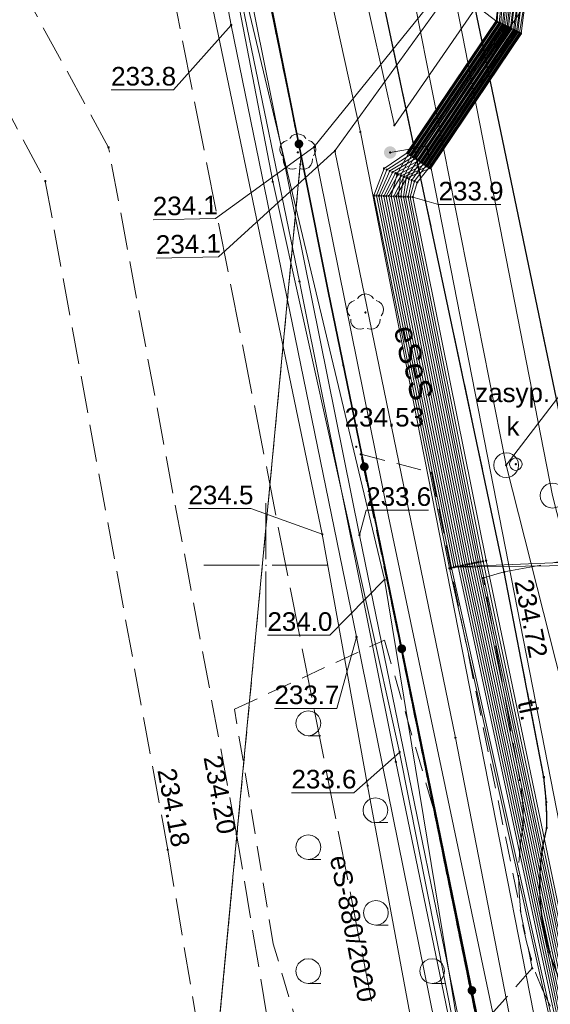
# Model space of a CAD drawing. Header units: metres. Extents: x 6603648 to 6604252, y 5739748 to 5740166.
# Tile 14 of 114: x 6603690 to 6603711, y 5739932 to 5739972. Entities that reach past the tile are written whole.
import ezdxf
from ezdxf.enums import TextEntityAlignment as Align

# ---------------------------------------------------------------- set-up
doc = ezdxf.new("R2010")
doc.units = ezdxf.units.M
doc.header["$PDSIZE"] = 0.75
for name, pattern in [('ARK_LIN', [50, 50, 0]), ('PRZER1-1', [1, 0.5, -0.5]), ('PRZER2-1', [1.5, 1, -0.5]), ('PRZER3-1', [2, 1.5, -0.5]), ('PRZER4-1', [2.5, 2, -0.5])]:
    doc.linetypes.add(name, pattern=pattern)
doc.layers.get('0').update_dxf_attribs({"linetype": 'CONTINUOUS'})
for name, color, linetype, lineweight, true_color in [('GEPPGD', 7, 'CONTINUOUS', 18, 0x008000), ('GESDZI', 7, 'CONTINUOUS', 18, 0x008000), ('GESUZY', 7, 'CONTINUOUS', 18, 0x008000), ('GSLKOG', 7, 'CONTINUOUS', 35, 0x0a0909), ('GSLKRW', 7, 'CONTINUOUS', 25, 0x0a0909), ('GSPPRB', 7, 'CONTINUOUS', 18, 0x0a0909), ('GSPRDL', 7, 'CONTINUOUS', 18, 0x008000), ('GSPWPS', 7, 'CONTINUOUS', 13, 0x0a0909), ('GSPWPS_O', 7, 'CONTINUOUS', 13, 0x0a0909), ('GSSINN', 7, 'CONTINUOUS', 18, 0x0a0909), ('GSSKOA', 7, 'CONTINUOUS', 18, 0x0a0909), ('GSSKPL', 7, 'CONTINUOUS', 18, 0x0a0909), ('GSSKPL_O', 7, 'CONTINUOUS', 18, 0x0a0909), ('GSSLZK', 7, 'CONTINUOUS', 18, 0x0a0909), ('GULENN', 1, 'CONTINUOUS', 18, 0xff0000), ('GULEOR', 1, 'CONTINUOUS', 35, 0xff0000), ('GULESN', 1, 'CONTINUOUS', 18, 0xff0000), ('GULESN_O', 1, 'CONTINUOUS', 18, 0xff0000), ('GULEWN', 1, 'CONTINUOUS', 18, 0xff0000), ('GULKDP', 7, 'CONTINUOUS', 18, 0x803300), ('GULKSP', 7, 'CONTINUOUS', 18, 0x803300), ('GULTPR', 7, 'CONTINUOUS', 18, 0xff9100), ('GUPKSD', 7, 'CONTINUOUS', 18, 0x803300), ('GUPKWZ', 7, 'CONTINUOUS', 18, 0x0a0909), ('GUPKWZ_O', 7, 'CONTINUOUS', 18, 0x0a0909), ('GZLESN', 1, 'CONTINUOUS', 18, 0xff0000), ('GZLESN_O', 1, 'CONTINUOUS', 18, 0xff0000)]:
    doc.layers.add(name, color=color, linetype=linetype, lineweight=lineweight, true_color=true_color)
for name, color, linetype, true_color in [('GUPESH', 1, 'CONTINUOUS', 0xff0000), ('GUPESH_O', 1, 'CONTINUOUS', 0xff0000), ('GUPEUI', 7, 'CONTINUOUS', 0x0a0909), ('GUPKSH', 7, 'CONTINUOUS', 0x803300), ('GUPKSH_O', 7, 'CONTINUOUS', 0x803300), ('GUPTSH', 7, 'CONTINUOUS', 0xff9100), ('GUPTSH_O', 7, 'CONTINUOUS', 0xff9100)]:
    doc.layers.add(name, color=color, linetype=linetype, true_color=true_color)
doc.layers.add('PKT_ARK', color=7, linetype='ARK_LIN', lineweight=18)
doc.styles.add('Arial', font='arial.ttf')

# ---------------------------------------------------------------- blocks, each defined once
blk = doc.blocks.new('GSPPRB0')
at = {"color": 0, "lineweight": 18}
blk.add_lwpolyline([(-0.007955, 0.0225), (0.007955, 0.0225), (0.0225, 0.007955), (0.0225, -0.007955), (0.007955, -0.0225), (-0.007955, -0.0225), (-0.0225, -0.007955), (-0.0225, 0.007955)], close=True, dxfattribs=at)
blk = doc.blocks.new('GUPEUI1')
blk.add_hatch(color=0).paths.add_polyline_path([(0, 0.25), (-0.064705, 0.241481), (-0.125, 0.216506), (-0.176777, 0.176777), (-0.216506, 0.125), (-0.241481, 0.064705), (-0.25, 0), (-0.241481, -0.064705), (-0.216506, -0.125), (-0.176777, -0.176777), (-0.125, -0.216506), (-0.064705, -0.241481), (0, -0.25), (0.064705, -0.241481), (0.125, -0.216506), (0.176777, -0.176777), (0.216506, -0.125), (0.241481, -0.064705), (0.25, 0), (0.241481, 0.064705), (0.216506, 0.125), (0.176777, 0.176777), (0.125, 0.216506), (0.064705, 0.241481)])
blk = doc.blocks.new('GUPESH1')
blk.add_hatch(color=0).paths.add_polyline_path([(0, 0.045), (-0.011647, 0.043467), (-0.0225, 0.038971), (-0.03182, 0.03182), (-0.038971, 0.0225), (-0.043467, 0.011647), (-0.045, 0), (-0.043467, -0.011647), (-0.038971, -0.0225), (-0.03182, -0.03182), (-0.0225, -0.038971), (-0.011647, -0.043467), (0, -0.045), (0.011647, -0.043467), (0.0225, -0.038971), (0.03182, -0.03182), (0.038971, -0.0225), (0.043467, -0.011647), (0.045, 0), (0.043467, 0.011647), (0.038971, 0.0225), (0.03182, 0.03182), (0.0225, 0.038971), (0.011647, 0.043467)])
blk = doc.blocks.new('GUPTSH1')
blk.add_hatch(color=0).paths.add_polyline_path([(0, 0.045), (-0.011647, 0.043467), (-0.0225, 0.038971), (-0.03182, 0.03182), (-0.038971, 0.0225), (-0.043467, 0.011647), (-0.045, 0), (-0.043467, -0.011647), (-0.038971, -0.0225), (-0.03182, -0.03182), (-0.0225, -0.038971), (-0.011647, -0.043467), (0, -0.045), (0.011647, -0.043467), (0.0225, -0.038971), (0.03182, -0.03182), (0.038971, -0.0225), (0.043467, -0.011647), (0.045, 0), (0.043467, 0.011647), (0.038971, 0.0225), (0.03182, 0.03182), (0.0225, 0.038971), (0.011647, 0.043467)])
blk = doc.blocks.new('GSPWPS1')
blk.add_hatch(color=0).paths.add_polyline_path([(0, 0.045), (-0.011647, 0.043467), (-0.0225, 0.038971), (-0.03182, 0.03182), (-0.038971, 0.0225), (-0.043467, 0.011647), (-0.045, 0), (-0.043467, -0.011647), (-0.038971, -0.0225), (-0.03182, -0.03182), (-0.0225, -0.038971), (-0.011647, -0.043467), (0, -0.045), (0.011647, -0.043467), (0.0225, -0.038971), (0.03182, -0.03182), (0.038971, -0.0225), (0.043467, -0.011647), (0.045, 0), (0.043467, 0.011647), (0.038971, 0.0225), (0.03182, 0.03182), (0.0225, 0.038971), (0.011647, 0.043467)])
blk = doc.blocks.new('GUPKSD1_1')
at = {"color": 0}
blk.add_lwpolyline([(0.5, 0), (0.482963, -0.12941), (0.433013, -0.25), (0.353553, -0.353553), (0.25, -0.433013), (0.12941, -0.482963), (0, -0.5), (-0.12941, -0.482963), (-0.25, -0.433013), (-0.353553, -0.353553), (-0.433013, -0.25), (-0.482963, -0.12941), (-0.5, 0), (-0.482963, 0.12941), (-0.433013, 0.25), (-0.353553, 0.353553), (-0.25, 0.433013), (-0.12941, 0.482963), (0, 0.5), (0.12941, 0.482963), (0.25, 0.433013), (0.353553, 0.353553), (0.433013, 0.25), (0.482963, 0.12941)], close=True, dxfattribs=at)
blk = doc.blocks.new('GUPKWZ1_1')
at = {"color": 0}
blk.add_lwpolyline([(0.25, 0), (0.241481, -0.064705), (0.216506, -0.125), (0.176777, -0.176777), (0.125, -0.216506), (0.064705, -0.241481), (0, -0.25), (-0.064705, -0.241481), (-0.125, -0.216506), (-0.176777, -0.176777), (-0.216506, -0.125), (-0.241481, -0.064705), (-0.25, 0), (-0.241481, 0.064705), (-0.216506, 0.125), (-0.176777, 0.176777), (-0.125, 0.216506), (-0.064705, 0.241481), (0, 0.25), (0.064705, 0.241481), (0.125, 0.216506), (0.176777, 0.176777), (0.216506, 0.125), (0.241481, 0.064705)], close=True, dxfattribs=at)
blk = doc.blocks.new('GSPRDL1')
blk.add_hatch(color=0).paths.add_polyline_path([(-0.045, 0), (-0.042798, -0.013906), (-0.036406, -0.02645), (-0.02645, -0.036406), (-0.013906, -0.042798), (0, -0.045), (0.013906, -0.042798), (0.02645, -0.036406), (0.036406, -0.02645), (0.042798, -0.013906), (0.045, 0), (0.042798, 0.013906), (0.036406, 0.02645), (0.02645, 0.036406), (0.013906, 0.042798), (0, 0.045), (-0.013906, 0.042798), (-0.02645, 0.036406), (-0.036406, 0.02645), (-0.042798, 0.013906)])
at = {"color": 0}
for points in [[(-0.646351, 0.068773), (-0.677512, 0.194901), (-0.663766, 0.324092), (-0.606763, 0.440839), (-0.513345, 0.531129), (-0.394725, 0.584125), (-0.265141, 0.593465)], [(-0.134326, 0.635969), (-0.024001, 0.70458), (0.103115, 0.731429), (0.231763, 0.713292), (0.346501, 0.652348), (0.433559, 0.55591), (0.482485, 0.435555)], [(0.563333, 0.324277), (0.662679, 0.240553), (0.727494, 0.127956), (0.75, 0), (0.727494, -0.127956), (0.662679, -0.240553), (0.563333, -0.324277)], [(-0.265141, -0.593465), (-0.394725, -0.584125), (-0.513345, -0.531129), (-0.606763, -0.440839), (-0.663766, -0.324092), (-0.677512, -0.194901), (-0.646351, -0.068773)], [(0.482485, -0.435555), (0.433559, -0.55591), (0.346501, -0.652348), (0.231763, -0.713292), (0.103115, -0.731429), (-0.024001, -0.70458), (-0.134326, -0.635969)]]:
    blk.add_lwpolyline(points, dxfattribs=at)
blk = doc.blocks.new('GEPPGD1_2')
blk.add_hatch(color=0).paths.add_polyline_path([(-0.045, 0), (-0.042798, -0.013906), (-0.036406, -0.02645), (-0.02645, -0.036406), (-0.013906, -0.042798), (0, -0.045), (0.013906, -0.042798), (0.02645, -0.036406), (0.036406, -0.02645), (0.042798, -0.013906), (0.045, 0), (0.042798, 0.013906), (0.036406, 0.02645), (0.02645, 0.036406), (0.013906, 0.042798), (0, 0.045), (-0.013906, 0.042798), (-0.02645, 0.036406), (-0.036406, 0.02645), (-0.042798, 0.013906)])
blk = doc.blocks.new('GUPKSH1')
blk.add_hatch(color=0).paths.add_polyline_path([(0, 0.045), (-0.011647, 0.043467), (-0.0225, 0.038971), (-0.03182, 0.03182), (-0.038971, 0.0225), (-0.043467, 0.011647), (-0.045, 0), (-0.043467, -0.011647), (-0.038971, -0.0225), (-0.03182, -0.03182), (-0.0225, -0.038971), (-0.011647, -0.043467), (0, -0.045), (0.011647, -0.043467), (0.0225, -0.038971), (0.03182, -0.03182), (0.038971, -0.0225), (0.043467, -0.011647), (0.045, 0), (0.043467, 0.011647), (0.038971, 0.0225), (0.03182, 0.03182), (0.0225, 0.038971), (0.011647, 0.043467)])
blk = doc.blocks.new('GSLKOG2')
blk.add_hatch(color=0).paths.add_polyline_path([(0, 0.175), (-0.045293, 0.169037), (-0.0875, 0.151554), (-0.123744, 0.123744), (-0.151554, 0.0875), (-0.169037, 0.045293), (-0.175, 0), (-0.169037, -0.045293), (-0.151554, -0.0875), (-0.123744, -0.123744), (-0.0875, -0.151554), (-0.045293, -0.169037), (0, -0.175), (0.045293, -0.169037), (0.0875, -0.151554), (0.123744, -0.123744), (0.151554, -0.0875), (0.169037, -0.045293), (0.175, 0), (0.169037, 0.045293), (0.151554, 0.0875), (0.123744, 0.123744), (0.0875, 0.151554), (0.045293, 0.169037)])
blk = doc.blocks.new('GSSLZK1')
at = {"color": 0}
blk.add_lwpolyline([(0.5, 0), (0.475528, -0.154508), (0.404508, -0.293893), (0.293893, -0.404508), (0.154508, -0.475528), (0, -0.5), (-0.154508, -0.475528), (-0.293893, -0.404508), (-0.404508, -0.293893), (-0.475528, -0.154508), (-0.5, 0), (-0.475528, 0.154508), (-0.404508, 0.293893), (-0.293893, 0.404508), (-0.154508, 0.475528), (0, 0.5), (0.154508, 0.475528), (0.293893, 0.404508), (0.404508, 0.293893), (0.475528, 0.154508)], close=True, dxfattribs=at)
blk.add_lwpolyline([(-0.5, 0), (-0.5, -0.5)], dxfattribs=at)
blk = doc.blocks.new('ASS_SYM', base_point=(826.5, 303.25))
at = {"layer": 'PKT_ARK'}
for p, q in [((826.5, 303.5), (826.5, 305.75)), ((826.25, 303.25), (824, 303.25)), ((826.75, 303.25), (829, 303.25)), ((826.5, 303), (826.5, 300.75))]:
    blk.add_line(p, q, dxfattribs=at)
blk.add_point((826.5, 303.25), dxfattribs=at)
blk.add_point((826.5, 303.25), dxfattribs=at)

msp = doc.modelspace()

# ---------------------------------------------------------------- linework, layer by layer
at = {"layer": 'GESDZI', "color": 96, "linetype": 'Continuous', "lineweight": 18, "true_color": 0x008000}
for p, q in [((6603701.42, 5739966.51), (6603692.92, 5740008.31)), ((6603703.13, 5739958.06), (6603701.42, 5739966.51)), ((6603719.27, 5739878.71), (6603703.13, 5739958.06))]:
    msp.add_line(p, q, dxfattribs=at)
for points in [[(6603704.324, 5740160.549), (6603701.36, 5740122.17), (6603692.92, 5740008.31), (6603701.42, 5739966.51), (6603701.39, 5739966.18), (6603691.714, 5739863.768)], [(6603691.714, 5739863.768), (6603701.39, 5739966.18), (6603701.42, 5739966.51), (6603703.13, 5739958.06), (6603719.27, 5739878.71), (6603720.73, 5739871.73), (6603724.48, 5739853.38), (6603725.69, 5739853.31), (6603731.69, 5739825.4), (6603774.38, 5739822.29), (6603774.166, 5739819.991)]]:
    msp.add_lwpolyline(points, dxfattribs=at)
at = {"layer": 'GESUZY', "color": 96, "linetype": 'PRZER1-1', "lineweight": 18, "true_color": 0x008000}
for points in [[(6603704.324, 5740160.549), (6603703.109, 5740144.81), (6603701.36, 5740122.17), (6603692.92, 5740008.31), (6603701.42, 5739966.51), (6603701.39, 5739966.18), (6603691.714, 5739863.768)], [(6604062.77, 5739830.84), (6604014.55, 5739834.06), (6603991.05, 5739835.63), (6603918.87, 5739840.43), (6603844.12, 5739845.41), (6603776.95, 5739849.89), (6603725.69, 5739853.31), (6603724.48, 5739853.38), (6603720.73, 5739871.73), (6603719.27, 5739878.71), (6603703.13, 5739958.06), (6603701.42, 5739966.51), (6603692.92, 5740008.31)], [(6603691.714, 5739863.768), (6603701.39, 5739966.18), (6603701.42, 5739966.51), (6603703.13, 5739958.06), (6603719.27, 5739878.71), (6603720.73, 5739871.73), (6603724.48, 5739853.38), (6603725.69, 5739853.31), (6603776.95, 5739849.89), (6603844.12, 5739845.41), (6603918.87, 5739840.43), (6603991.05, 5739835.63), (6604014.55, 5739834.06), (6604062.77, 5739830.84)]]:
    msp.add_lwpolyline(points, dxfattribs=at)
at = {"layer": 'GSLKOG', "color": 18, "linetype": 'Continuous', "lineweight": 35, "true_color": 0x0a0909}
msp.add_lwpolyline([(6603719.265, 5739878.713), (6603713.74, 5739905.82), (6603710.886, 5739920.094), (6603709.692, 5739926.138), (6603706.943, 5739939.546), (6603702.52, 5739961.061), (6603698.684, 5739980.298), (6603695.151, 5739996.89), (6603692.923, 5740008.238), (6603693.465, 5740018.621), (6603694.366, 5740032.062), (6603695.773, 5740054.164), (6603697.507, 5740073.423), (6603699.096, 5740093.969), (6603701.35, 5740122.08)], dxfattribs=at)
at = {"layer": 'GSLKRW', "color": 18, "linetype": 'Continuous', "lineweight": 25, "true_color": 0x0a0909}
msp.add_lwpolyline([(6603719.623, 5739907.764), (6603719.37, 5739910.02), (6603718.01, 5739918.93), (6603716.84, 5739924.9, 0.18154), (6603714.02, 5739930.19, -0.269275), (6603711.34, 5739939.4, 0.039751), (6603711.22, 5739941.45), (6603709.62, 5739949.73), (6603696.41, 5740012.1), (6603705.1, 5740118.58), (6603708.8, 5740118.29), (6603704.84, 5740070.9), (6603702.4, 5740041.46), (6603700.14, 5740012.41), (6603713.04, 5739950.38, 0.051914), (6603714.01, 5739946.48, 0.188776), (6603715.42, 5739945.03, 0.298634), (6603717.12, 5739945.95), (6603717.71, 5739946.86), (6603718.42, 5739947.99), (6603718.75, 5739939.7)], format="xyb", dxfattribs=at)
at = {"layer": 'GSSINN', "color": 18, "linetype": 'PRZER2-1', "lineweight": 18, "true_color": 0x0a0909}
msp.add_lwpolyline([(6603703.83, 5739954.48), (6603706.68, 5739953.74), (6603710.75, 5739933.74), (6603708.62, 5739931.34)], close=True, dxfattribs=at)
at = {"layer": 'GSSKOA', "color": 18, "linetype": 'PRZER3-1', "lineweight": 18, "true_color": 0x0a0909}
msp.add_lwpolyline([(6603700.14, 5740012.41), (6603702.4, 5740041.46), (6603704.84, 5740070.9), (6603708.8, 5740118.29), (6603705.1, 5740118.58), (6603696.41, 5740012.1), (6603709.62, 5739949.73), (6603713.04, 5739950.38)], close=True, dxfattribs=at)
msp.add_lwpolyline([(6603679.81, 5739986.55), (6603691.1, 5739965.5), (6603696.04, 5739938.52), (6603701.57, 5739905.93), (6603697.45, 5739886.09), (6603697.32, 5739874.46), (6603700.52, 5739875.11), (6603700.15, 5739886.01), (6603704.33, 5739906.18), (6603698.82, 5739939.15), (6603693.65, 5739966.86), (6603682.44, 5739987.43)], dxfattribs=at)
for points in [[(6603709.62, 5739949.73), (6603713.04, 5739950.38, 0.051914), (6603714.01, 5739946.48, 0.188776), (6603715.42, 5739945.03, 0.298634), (6603717.12, 5739945.95), (6603717.71, 5739946.86), (6603718.42, 5739947.99), (6603718.75, 5739939.7, 0.173766), (6603718.23, 5739937.86), (6603719.79, 5739928.93, 0.048284), (6603722.84, 5739921.11), (6603722.94, 5739920.67), (6603724.77, 5739911.4), (6603725.34, 5739910.66)], [(6603719.37, 5739910.02), (6603718.01, 5739918.93), (6603716.84, 5739924.9, 0.18154), (6603714.02, 5739930.19, -0.269275), (6603711.34, 5739939.4, 0.039751), (6603711.22, 5739941.45), (6603709.62, 5739949.73)]]:
    msp.add_lwpolyline(points, format="xyb", dxfattribs=at)
at = {"layer": 'GSSKPL', "color": 18, "linetype": 'PRZER3-1', "lineweight": 18, "true_color": 0x0a0909}
msp.add_lwpolyline([(6603709.62, 5739949.73), (6603711.22, 5739941.45, -0.039751), (6603711.34, 5739939.4, 0.269275), (6603714.02, 5739930.19, -0.18154), (6603716.84, 5739924.9), (6603718.01, 5739918.93), (6603719.37, 5739910.02), (6603718.48, 5739909.98), (6603717.21, 5739918.55), (6603715.95, 5739924.65, 0.199135), (6603713.38, 5739929.56, -0.239822), (6603710.38, 5739939.49, 0.059545), (6603710.25, 5739941.34), (6603708.78, 5739949.49)], format="xyb", close=True, dxfattribs=at)
at = {"layer": 'GSSLZK', "color": 18, "linetype": 'PRZER2-1', "lineweight": 18, "true_color": 0x0a0909}
msp.add_lwpolyline([(6603709.692, 5739926.138), (6603703.066, 5739925.395), (6603700.298, 5739934.721), (6603698.738, 5739944.192), (6603704.783, 5739946.984), (6603706.943, 5739939.546)], close=True, dxfattribs=at)
at = {"layer": 'GULENN', "color": 1, "linetype": 'Continuous', "lineweight": 18, "true_color": 0xff0000}
for points in [[(6603703.817, 5739967.481), (6603700.122, 5739984.294), (6603700.091, 5739990.999), (6603706.682, 5740002.391), (6603721.376, 5740024.559), (6603727.831, 5740033.292), (6603744.206, 5740022.511)], [(6603742.165, 5740022.262), (6603728.515, 5740031.984), (6603722.825, 5740023.578), (6603707.965, 5740001.52), (6603701.726, 5739990.439), (6603701.427, 5739984.551), (6603705.19, 5739967.752)], [(6603721.951, 5739992.033), (6603705.19, 5739967.752)], [(6603705.017, 5739966.656), (6603706.498, 5739966.908), (6603723.357, 5739991.079)], [(6603716.73, 5739984.701), (6603712.125, 5739978.887), (6603709.96, 5739976.67), (6603702.79, 5739966.72), (6603707.653, 5739943.041), (6603710.56, 5739928.09), (6603713.094, 5739916.615), (6603717.941, 5739892.908), (6603721.784, 5739879.813)], [(6603703.817, 5739967.481), (6603712.032, 5739925.727), (6603719.751, 5739886.496), (6603728.881, 5739869.101), (6603730.49, 5739869.418), (6603731.118, 5739869.541), (6603721.888, 5739888.22), (6603714.538, 5739925.8), (6603706.498, 5739966.908)]]:
    msp.add_lwpolyline(points, dxfattribs=at)
at = {"layer": 'GULEOR', "color": 1, "linetype": 'Continuous', "lineweight": 35, "true_color": 0xff0000}
for points in [[(6603709.29, 5739971.96), (6603705.71, 5739966.64)], [(6603709.34, 5739971.93), (6603705.76, 5739966.61)], [(6603709.42, 5739971.89), (6603705.83, 5739966.56)], [(6603709.48, 5739971.87), (6603705.88, 5739966.53)], [(6603709.55, 5739971.83), (6603705.94, 5739966.48)], [(6603709.61, 5739971.8), (6603705.99, 5739966.45)], [(6603709.67, 5739971.77), (6603706.06, 5739966.41)], [(6603709.74, 5739971.74), (6603706.13, 5739966.36)], [(6603709.8, 5739971.71), (6603706.18, 5739966.33)], [(6603709.87, 5739971.67), (6603706.24, 5739966.28)], [(6603709.92, 5739971.65), (6603706.29, 5739966.25)], [(6603710, 5739971.61), (6603706.36, 5739966.21)], [(6603710.05, 5739971.58), (6603706.41, 5739966.17)], [(6603710.12, 5739971.55), (6603706.47, 5739966.13)], [(6603710.17, 5739971.52), (6603706.52, 5739966.09)], [(6603710.24, 5739971.49), (6603706.59, 5739966.05)], [(6603710.3, 5739971.46), (6603706.64, 5739966.02)]]:
    msp.add_lwpolyline(points, dxfattribs=at)
at = {"layer": 'GULESN', "color": 1, "linetype": 'Continuous', "lineweight": 18, "true_color": 0xff0000}
for points in [[(6603717.379, 5739884.591), (6603713.813, 5739902.234), (6603709.2, 5739924.766), (6603703.779, 5739951.216), (6603698.635, 5739976.702), (6603693.794, 5740000.208), (6603692.136, 5740008.341), (6603692.544, 5740022.334), (6603693.234, 5740031.742), (6603693.839, 5740040.002), (6603694.116, 5740042.536), (6603694.195, 5740045.472), (6603694.487, 5740056.643), (6603696.338, 5740081.74), (6603699.047, 5740112.527), (6603699.215, 5740123.042), (6603699.938, 5740134.181), (6603701.7, 5740153.306), (6603702.115, 5740159.049)], [(6603706.21, 5740068.81), (6603705.21, 5740067.39), (6603703.4, 5740043.06), (6603703.21, 5740041.36), (6603703.49, 5740033.2), (6603703.52, 5740029.44), (6603703.64, 5740027.52), (6603702.35, 5740014.43), (6603702.48, 5740011.34), (6603702.93, 5740008.27), (6603704.58, 5740000.52), (6603709.47, 5739977.88), (6603710.25, 5739973.41), (6603710, 5739971.61), (6603706.36, 5739966.21), (6603705.89, 5739965.54), (6603705.74, 5739964.87)], [(6603706.48, 5740068.63), (6603705.46, 5740067.16), (6603703.68, 5740042.96), (6603703.55, 5740041.31), (6603703.67, 5740033.16), (6603703.66, 5740029.44), (6603703.77, 5740027.52), (6603702.46, 5740014.39), (6603702.57, 5740011.32), (6603703.02, 5740008.25), (6603704.69, 5740000.54), (6603709.56, 5739977.91), (6603710.42, 5739973.5), (6603710.12, 5739971.55), (6603706.47, 5739966.13), (6603706, 5739965.5), (6603705.83, 5739964.86)], [(6603706.74, 5740068.46), (6603705.72, 5740066.94), (6603703.97, 5740042.86), (6603703.88, 5740041.25), (6603703.84, 5740033.12), (6603703.8, 5740029.44), (6603703.9, 5740027.51), (6603702.55, 5740014.36), (6603702.65, 5740011.31), (6603703.1, 5740008.24), (6603704.77, 5740000.55), (6603709.65, 5739977.93), (6603710.58, 5739973.58), (6603710.24, 5739971.49), (6603706.59, 5739966.05), (6603706.11, 5739965.45), (6603705.93, 5739964.86)], [(6603729.627, 5739822.959), (6603726.18, 5739843.7), (6603723.42, 5739853.93), (6603719.81, 5739870.44), (6603718.15, 5739879.17), (6603713.29, 5739902.54), (6603709.8, 5739920.3), (6603705.4, 5739942.46), (6603700.28, 5739965.48), (6603695.5, 5739990.24)], [(6603728.65, 5739823.024), (6603728.51, 5739824.09), (6603726.5, 5739833.9), (6603726.11, 5739835.69), (6603725.11, 5739840.27), (6603721.74, 5739856.5), (6603719.23, 5739868.71), (6603717.1, 5739879.53), (6603716.55, 5739883.35), (6603712.06, 5739905.56), (6603707.87, 5739926.33), (6603703.66, 5739947.11), (6603698.6, 5739971.8), (6603695.46, 5739988.24)], [(6603709.97, 5739973.28), (6603709.8, 5739971.71), (6603706.18, 5739966.33), (6603705.23, 5739965.82), (6603704.76, 5739964.9), (6603707.76, 5739949.95), (6603712.85, 5739926.27), (6603720.37, 5739892.29), (6603720.46, 5739889.68), (6603721.33, 5739885.41), (6603727.71, 5739871.19), (6603728.21, 5739867.54), (6603728.89, 5739861.95), (6603728.85, 5739852.87), (6603728.68, 5739849.11), (6603728.94, 5739847.97), (6603729.36, 5739847.15), (6603731.19, 5739846.6), (6603735.45, 5739845.51), (6603741.34, 5739844.63), (6603759.87, 5739842.28)], [(6603710.12, 5739973.35), (6603709.92, 5739971.65), (6603706.29, 5739966.25), (6603705.34, 5739965.77), (6603704.86, 5739964.9), (6603707.86, 5739949.97), (6603712.94, 5739926.29), (6603720.45, 5739892.3), (6603720.59, 5739889.68), (6603721.49, 5739885.45), (6603727.86, 5739871.26), (6603728.36, 5739867.56), (6603728.97, 5739861.95), (6603728.93, 5739852.86), (6603728.8, 5739849.1), (6603729.09, 5739848), (6603729.46, 5739847.26), (6603731.22, 5739846.7), (6603735.47, 5739845.61), (6603741.35, 5739844.73), (6603759.87, 5739842.36)], [(6603710.26, 5739973.42), (6603710.05, 5739971.58), (6603706.41, 5739966.17), (6603705.46, 5739965.72), (6603704.96, 5739964.9), (6603707.95, 5739949.99), (6603713.02, 5739926.3), (6603720.53, 5739892.31), (6603720.72, 5739889.67), (6603721.64, 5739885.48), (6603728, 5739871.32), (6603728.51, 5739867.57), (6603729.06, 5739861.94), (6603729.01, 5739852.84), (6603728.92, 5739849.09), (6603729.23, 5739848.03), (6603729.56, 5739847.36), (6603731.26, 5739846.81), (6603735.49, 5739845.71), (6603741.36, 5739844.83), (6603759.88, 5739842.44)], [(6603710.4, 5739973.49), (6603710.17, 5739971.52), (6603706.52, 5739966.09), (6603705.57, 5739965.67), (6603705.16, 5739964.89), (6603708.13, 5739950.03), (6603713.19, 5739926.33), (6603714.4, 5739924.73), (6603715.13, 5739922.29), (6603715.88, 5739921.58), (6603723.47, 5739923.01), (6603723.78, 5739923.1), (6603725.04, 5739922.94), (6603726.15, 5739922.02), (6603731.9, 5739914.37), (6603733.36, 5739911.36), (6603735.72, 5739909.48), (6603740.98, 5739906.9), (6603742.51, 5739905.75), (6603764.42, 5739891.1)], [(6603710.58, 5739973.58), (6603710.3, 5739971.46), (6603706.64, 5739966.02), (6603705.69, 5739965.63), (6603705.26, 5739964.89), (6603708.22, 5739950.05), (6603713.28, 5739926.35), (6603714.45, 5739924.74), (6603715.13, 5739922.34), (6603715.81, 5739921.87), (6603723.47, 5739923.23), (6603723.75, 5739923.26), (6603725.05, 5739923.03), (6603726.34, 5739922.15), (6603731.92, 5739914.47), (6603733.49, 5739911.43), (6603735.72, 5739909.64), (6603741.03, 5739907.04), (6603742.59, 5739905.88), (6603764.53, 5739891.4)], [(6603709.91, 5739973.24), (6603709.74, 5739971.74), (6603706.13, 5739966.36), (6603705.67, 5739965.63), (6603705.55, 5739964.87)], [(6603710.08, 5739973.33), (6603709.87, 5739971.67), (6603706.24, 5739966.28), (6603705.78, 5739965.59), (6603705.64, 5739964.87)], [(6603709.4, 5739972.99), (6603709.29, 5739971.96), (6603705.71, 5739966.64), (6603704.77, 5739966.01), (6603704.36, 5739964.92), (6603707.41, 5739949.88), (6603712.67, 5739926.24), (6603720.21, 5739892.26), (6603720.2, 5739889.69), (6603721.02, 5739885.33), (6603727.42, 5739871.06), (6603727.91, 5739867.5), (6603728.72, 5739861.95), (6603728.69, 5739852.9), (6603728.44, 5739849.13), (6603728.64, 5739847.92), (6603729.15, 5739846.93), (6603731.13, 5739846.4), (6603735.42, 5739845.32), (6603741.31, 5739844.43), (6603759.85, 5739842.12)], [(6603709.54, 5739973.06), (6603709.42, 5739971.89), (6603705.83, 5739966.56), (6603704.88, 5739965.96), (6603704.46, 5739964.92), (6603707.5, 5739949.9), (6603712.76, 5739926.26), (6603720.29, 5739892.27), (6603720.33, 5739889.69), (6603721.18, 5739885.37), (6603727.57, 5739871.13), (6603728.06, 5739867.52), (6603728.8, 5739861.95), (6603728.77, 5739852.88), (6603728.56, 5739849.12), (6603728.79, 5739847.95), (6603729.25, 5739847.04), (6603731.16, 5739846.49), (6603735.43, 5739845.41), (6603741.33, 5739844.53), (6603759.86, 5739842.2)], [(6603709.69, 5739973.13), (6603709.55, 5739971.83), (6603705.94, 5739966.48), (6603705, 5739965.91), (6603704.56, 5739964.91), (6603707.59, 5739949.92), (6603719.17, 5739950.09), (6603727.81, 5739950.5), (6603729.45, 5739949.44), (6603729.41, 5739949.413)], [(6603709.83, 5739973.2), (6603709.67, 5739971.77), (6603706.06, 5739966.41), (6603705.11, 5739965.86), (6603704.66, 5739964.91), (6603707.67, 5739949.94), (6603719.42, 5739950.42), (6603728.06, 5739950.93), (6603729.45, 5739949.44), (6603729.41, 5739949.413)], [(6603709.4, 5739972.99), (6603709.34, 5739971.93), (6603705.76, 5739966.61), (6603705.3, 5739965.79), (6603705.06, 5739964.89)], [(6603709.57, 5739973.07), (6603709.48, 5739971.87), (6603705.88, 5739966.53), (6603705.44, 5739965.73), (6603705.36, 5739964.88)], [(6603709.74, 5739973.16), (6603709.61, 5739971.8), (6603705.99, 5739966.45), (6603705.56, 5739965.68), (6603705.45, 5739964.88)], [(6603705.06, 5739964.89), (6603708.05, 5739950.01), (6603713.11, 5739926.32), (6603720.6, 5739892.32), (6603720.85, 5739889.67), (6603721.8, 5739885.52), (6603728.15, 5739871.39), (6603728.66, 5739867.59), (6603729.14, 5739861.94), (6603729.09, 5739852.83), (6603729.04, 5739849.08), (6603729.38, 5739848.06), (6603729.67, 5739847.47), (6603731.29, 5739846.91), (6603735.51, 5739845.81), (6603741.38, 5739844.93), (6603759.89, 5739842.52)], [(6603705.36, 5739964.88), (6603708.32, 5739950.07), (6603713.37, 5739926.36), (6603720.68, 5739892.34), (6603720.98, 5739889.66), (6603721.95, 5739885.56), (6603728.3, 5739871.45), (6603728.81, 5739867.61), (6603729.23, 5739861.94), (6603729.17, 5739852.82), (6603729.16, 5739849.07), (6603729.53, 5739848.08), (6603729.77, 5739847.58), (6603731.32, 5739847.01), (6603735.53, 5739845.91), (6603741.39, 5739845.02), (6603759.9, 5739842.6)], [(6603705.45, 5739964.88), (6603708.41, 5739950.09), (6603713.46, 5739926.38), (6603720.76, 5739892.35), (6603721.11, 5739889.66), (6603722.11, 5739885.6), (6603728.44, 5739871.52), (6603728.95, 5739867.63), (6603729.31, 5739861.94), (6603729.18, 5739852.82), (6603729.28, 5739849.06), (6603729.68, 5739848.11), (6603729.88, 5739847.69), (6603731.35, 5739847.1), (6603735.55, 5739846.01), (6603741.4, 5739845.12), (6603759.9, 5739842.68)], [(6603705.55, 5739964.87), (6603708.5, 5739950.11), (6603713.54, 5739926.39), (6603720.84, 5739892.36), (6603721.24, 5739889.65), (6603722.27, 5739885.64), (6603728.6, 5739871.59), (6603729.1, 5739867.65), (6603729.39, 5739861.94), (6603729.26, 5739852.8), (6603729.4, 5739849.05), (6603729.82, 5739848.14), (6603729.98, 5739847.8), (6603731.38, 5739847.2), (6603735.57, 5739846.12), (6603741.41, 5739845.22), (6603759.91, 5739842.76)], [(6603705.64, 5739964.87), (6603708.58, 5739950.13), (6603713.63, 5739926.41), (6603720.92, 5739892.37), (6603721.37, 5739889.65), (6603722.44, 5739885.68), (6603728.75, 5739871.66), (6603729.25, 5739867.67), (6603729.48, 5739861.93), (6603729.34, 5739852.79), (6603729.51, 5739849.04), (6603729.97, 5739848.17), (6603730.09, 5739847.91), (6603731.41, 5739847.29), (6603735.59, 5739846.23), (6603741.43, 5739845.32), (6603759.92, 5739842.84)], [(6603705.74, 5739964.87), (6603708.67, 5739950.14), (6603713.7, 5739926.42), (6603721, 5739892.39), (6603721.5, 5739889.64), (6603722.6, 5739885.72), (6603728.91, 5739871.73), (6603729.4, 5739867.68), (6603729.56, 5739861.93), (6603729.42, 5739852.78), (6603729.62, 5739849.03), (6603730.12, 5739848.2), (6603730.2, 5739848.03), (6603731.44, 5739847.39), (6603735.61, 5739846.35), (6603741.44, 5739845.42), (6603759.93, 5739842.92)], [(6603705.83, 5739964.86), (6603708.77, 5739950.16), (6603713.78, 5739926.44), (6603721.1, 5739892.4), (6603721.63, 5739889.64), (6603722.76, 5739885.76), (6603729.05, 5739871.79), (6603729.55, 5739867.7), (6603729.65, 5739861.93), (6603729.5, 5739852.76), (6603729.73, 5739849.02), (6603730.27, 5739848.22), (6603730.31, 5739848.14), (6603731.47, 5739847.48), (6603735.63, 5739846.46), (6603741.45, 5739845.51), (6603759.93, 5739843)], [(6603705.93, 5739964.86), (6603708.89, 5739950.19), (6603713.86, 5739926.45), (6603721.2, 5739892.42), (6603721.77, 5739889.63), (6603722.92, 5739885.8), (6603729.21, 5739871.86), (6603729.67, 5739867.72), (6603729.74, 5739861.93), (6603729.58, 5739852.75), (6603729.85, 5739849.01), (6603730.42, 5739848.25), (6603731.51, 5739847.58), (6603735.65, 5739846.55), (6603741.46, 5739845.6), (6603759.94, 5739843.08), (6603778.41, 5739842.44), (6603792.65, 5739841.57), (6603796.97, 5739841.31), (6603799.03, 5739841.2), (6603828.3, 5739838.36), (6603832.88, 5739837.85), (6603859.08, 5739836.24), (6603882.48, 5739834.59)]]:
    msp.add_lwpolyline(points, dxfattribs=at)
at = {"layer": 'GULEWN', "color": 1, "linetype": 'Continuous', "lineweight": 18, "true_color": 0xff0000}
for points in [[(6604053.491, 5739830.206), (6604029.54, 5739831.784), (6604023.545, 5739832.079), (6604003.586, 5739833.394), (6603931.654, 5739838.435), (6603858.642, 5739843.848), (6603791.067, 5739848.102), (6603726.181, 5739852.128), (6603723.418, 5739852.125), (6603723.211, 5739852.899), (6603721.578, 5739860.987), (6603719.529, 5739871.388), (6603718.105, 5739878.446), (6603715.641, 5739890.395), (6603709.655, 5739919.794), (6603704.796, 5739949.42), (6603697.83, 5739978.621), (6603695.5, 5739990.24), (6603694.86, 5739993.48), (6603695.43, 5739994.26), (6603696.66, 5739994.54), (6603696.88, 5739994.59)], [(6603695.5, 5739990.24), (6603698.18, 5739976.856), (6603701.36, 5739961.449), (6603705.249, 5739942.066), (6603713.427, 5739902.537), (6603717.379, 5739884.591)]]:
    msp.add_lwpolyline(points, dxfattribs=at)
at = {"layer": 'GULKDP', "color": 36, "linetype": 'Continuous', "lineweight": 18, "true_color": 0x803300}
msp.add_lwpolyline([(6603777.757, 5739819.752), (6603779.27, 5739834.54), (6603781.34, 5739854.48), (6603739.85, 5739865.22), (6603725.67, 5739897.5), (6603719.16, 5739923.08), (6603711.57, 5739952.81), (6603705.46, 5739984.06), (6603699.45, 5740014.69), (6603703.39, 5740065.66), (6603707.55, 5740115.42), (6603711.278, 5740161.991)], dxfattribs=at)
at = {"layer": 'GULKSP', "color": 36, "linetype": 'Continuous', "lineweight": 18, "true_color": 0x803300}
msp.add_lwpolyline([(6603787.705, 5739819.089), (6603789.77, 5739850.36), (6603764.29, 5739857.04), (6603737.51, 5739864.02), (6603724.57, 5739895.18), (6603717.7, 5739922.45), (6603709.7, 5739954.04), (6603703.98, 5739982.97), (6603697.59, 5740015.56), (6603701.63, 5740063.88), (6603705.74, 5740113.57), (6603709.426, 5740162.111)], dxfattribs=at)
at = {"layer": 'GULTPR', "color": 30, "linetype": 'Continuous', "lineweight": 18, "true_color": 0xff9100}
for points in [[(6603691.998, 5740034.25), (6603690.62, 5740008.45), (6603694.1, 5739991.87), (6603695.95, 5739988.32), (6603695.91, 5739981.85), (6603702.28, 5739951.25), (6603704.11, 5739941.11), (6603708.156, 5739919.311), (6603708.46, 5739919.26), (6603717.09, 5739918.78), (6603727.08, 5739918.04), (6603747.81, 5739904.18), (6603766.37, 5739891.69), (6603772.61, 5739898.24), (6603784.29, 5739915.24), (6603793.11, 5739927.04), (6603801.178, 5739921.438)], [(6603722.834, 5739990.106), (6603720.857, 5739991.517), (6603712.487, 5739979.925), (6603701.943, 5739966.871), (6603704.95, 5739951.962), (6603709.54, 5739930.134), (6603712.688, 5739914.678), (6603714.869, 5739903.799), (6603717.642, 5739889.038), (6603719.27, 5739879.708), (6603718.685, 5739879.092), (6603720.061, 5739872.312), (6603722.936, 5739872.483), (6603723.061, 5739871.798)]]:
    msp.add_lwpolyline(points, dxfattribs=at)
at = {"layer": 'GUPESH_O', "color": 1, "linetype": 'Continuous', "lineweight": 13, "true_color": 0xff0000, "flags": 128}
for points in [[(6603709.34, 5739971.93), (6603706.988, 5739973.75), (6603703.908, 5739973.75)], [(6603698.6, 5739971.8), (6603696.276, 5739969.186), (6603693.756, 5739969.186)], [(6603702.79, 5739966.72), (6603698.094, 5739962.446), (6603695.574, 5739962.389)], [(6603705.93, 5739964.86), (6603706.971, 5739964.552), (6603709.491, 5739964.552)], [(6603703.779, 5739951.216), (6603704.052, 5739952.224), (6603706.572, 5739952.224)], [(6603704.796, 5739949.42), (6603702.585, 5739947.182), (6603700.065, 5739947.182)], [(6603703.657, 5739947.094), (6603702.868, 5739944.226), (6603700.348, 5739944.226)], [(6603705.404, 5739942.458), (6603703.555, 5739940.821), (6603701.035, 5739940.821)]]:
    msp.add_lwpolyline(points, dxfattribs=at)
at = {"layer": 'GUPKSH_O', "color": 36, "linetype": 'Continuous', "lineweight": 13, "true_color": 0x803300, "flags": 128}
msp.add_lwpolyline([(6603709.7, 5739954.04), (6603712.076, 5739957.141), (6603715.156, 5739957.141)], dxfattribs=at)
at = {"layer": 'GUPTSH_O', "color": 30, "linetype": 'Continuous', "lineweight": 13, "true_color": 0xff9100, "flags": 128}
for points in [[(6603701.943, 5739966.871), (6603697.97, 5739963.99), (6603695.451, 5739963.938)], [(6603702.28, 5739951.25), (6603699.397, 5739952.289), (6603696.877, 5739952.289)]]:
    msp.add_lwpolyline(points, dxfattribs=at)
at = {"layer": 'GZLESN', "color": 1, "linetype": 'PRZER4-1', "lineweight": 18, "true_color": 0xff0000}
msp.add_lwpolyline([(6603708.175, 5739824.251), (6603700.91, 5739861.58), (6603700.88, 5739862.23), (6603700.92, 5739862.87), (6603701.01, 5739863.32), (6603701.11, 5739863.75), (6603701.29, 5739864.37), (6603701.52, 5739864.98), (6603701.75, 5739865.49), (6603702.03, 5739865.98), (6603702.36, 5739866.46), (6603702.74, 5739866.9), (6603703.14, 5739867.26), (6603703.57, 5739867.59), (6603704.04, 5739867.89), (6603704.53, 5739868.17), (6603706.45, 5739868.97), (6603708.44, 5739869.62), (6603716.34, 5739871.08), (6603692.59, 5739991.74), (6603697.34, 5739992.67), (6603697.48, 5739993.96)], dxfattribs=at)

# ---------------------------------------------------------------- block references
at = {"layer": 'GEPPGD', "color": 96, "linetype": 'Continuous', "lineweight": 18, "true_color": 0x008000, "rotation": 90}
for p in [(6603701.42, 5739966.51), (6603701.39, 5739966.18), (6603703.13, 5739958.06)]:
    msp.add_blockref('GEPPGD1_2', p, dxfattribs=at)
at = {"layer": 'GSLKOG', "color": 18, "linetype": 'Continuous', "lineweight": 35, "true_color": 0x0a0909}
for p, rotation in [((6603701.336, 5739967.002), 101.2788822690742), ((6603701.336, 5739967.002), 101.2788822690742), ((6603703.977, 5739953.976), 101.6152736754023), ((6603703.977, 5739953.976), 101.6152736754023), ((6603705.487, 5739946.63), 101.6152736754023), ((6603705.487, 5739946.63), 101.6152736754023), ((6603708.318, 5739932.842), 101.5892398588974), ((6603708.318, 5739932.842), 101.5892398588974)]:
    msp.add_blockref('GSLKOG2', p, dxfattribs=dict(at, rotation=rotation))
at = {"layer": 'GSPPRB', "color": 18, "linetype": 'Continuous', "lineweight": 18, "true_color": 0x0a0909, "rotation": 90}
for p in [(6603698.6, 5739971.8), (6603709.29, 5739971.96), (6603709.34, 5739971.93), (6603709.42, 5739971.89), (6603709.48, 5739971.87), (6603709.55, 5739971.83), (6603709.61, 5739971.8), (6603709.67, 5739971.77), (6603709.74, 5739971.74), (6603709.8, 5739971.71), (6603709.87, 5739971.67), (6603709.92, 5739971.65), (6603710, 5739971.61), (6603710.05, 5739971.58), (6603710.12, 5739971.55), (6603710.17, 5739971.52), (6603710.24, 5739971.49), (6603710.3, 5739971.46), (6603705.19, 5739967.752), (6603703.817, 5739967.481), (6603693.65, 5739966.86), (6603706.498, 5739966.908), (6603705.71, 5739966.64), (6603705.76, 5739966.61), (6603705.83, 5739966.56), (6603705.88, 5739966.53), (6603705.94, 5739966.48), (6603705.99, 5739966.45), (6603706.06, 5739966.41), (6603706.13, 5739966.36), (6603706.18, 5739966.33), (6603706.24, 5739966.28), (6603706.29, 5739966.25), (6603706.36, 5739966.21), (6603706.41, 5739966.17), (6603706.47, 5739966.13), (6603706.52, 5739966.09), (6603704.77, 5739966.01), (6603704.88, 5739965.96), (6603705, 5739965.91), (6603705.11, 5739965.86), (6603705.23, 5739965.82), (6603705.3, 5739965.79), (6603705.34, 5739965.77), (6603705.44, 5739965.73), (6603705.46, 5739965.72), (6603705.56, 5739965.68), (6603705.57, 5739965.67), (6603706.59, 5739966.05), (6603706.64, 5739966.02), (6603691.1, 5739965.5), (6603700.28, 5739965.48), (6603705.67, 5739965.63), (6603705.69, 5739965.63), (6603705.78, 5739965.59), (6603705.89, 5739965.54), (6603706, 5739965.5), (6603706.11, 5739965.45), (6603704.36, 5739964.92), (6603704.46, 5739964.92), (6603704.56, 5739964.91), (6603704.66, 5739964.91), (6603704.76, 5739964.9), (6603704.86, 5739964.9), (6603704.96, 5739964.9), (6603705.06, 5739964.89), (6603705.06, 5739964.89), (6603705.16, 5739964.89), (6603705.26, 5739964.89), (6603705.36, 5739964.88), (6603705.36, 5739964.88), (6603705.45, 5739964.88), (6603705.45, 5739964.88), (6603705.55, 5739964.87), (6603705.55, 5739964.87), (6603705.64, 5739964.87), (6603705.64, 5739964.87), (6603705.74, 5739964.87), (6603705.74, 5739964.87), (6603705.83, 5739964.86), (6603705.83, 5739964.86), (6603705.93, 5739964.86), (6603701.36, 5739961.449), (6603703.83, 5739954.48), (6603706.68, 5739953.74), (6603708.89, 5739950.19), (6603707.41, 5739949.88), (6603707.5, 5739949.9), (6603707.59, 5739949.92), (6603707.67, 5739949.94), (6603707.76, 5739949.95), (6603707.86, 5739949.97), (6603707.95, 5739949.99), (6603708.05, 5739950.01), (6603708.13, 5739950.03), (6603708.22, 5739950.05), (6603708.32, 5739950.07), (6603708.41, 5739950.09), (6603708.5, 5739950.11), (6603708.58, 5739950.13), (6603708.67, 5739950.14), (6603708.77, 5739950.16), (6603708.78, 5739949.49), (6603709.62, 5739949.73), (6603703.66, 5739947.11), (6603707.653, 5739943.041), (6603705.4, 5739942.46), (6603705.249, 5739942.066), (6603711.22, 5739941.45), (6603704.11, 5739941.11), (6603710.25, 5739941.34), (6603710.37, 5739940.42), (6603711.32, 5739940.44), (6603710.38, 5739939.49), (6603698.82, 5739939.15), (6603711.34, 5739939.4), (6603696.04, 5739938.52), (6603711.45, 5739934.4), (6603710.7, 5739934.13), (6603710.75, 5739933.74)]:
    msp.add_blockref('GSPPRB0', p, dxfattribs=at)
at = {"layer": 'GSPRDL', "color": 96, "linetype": 'Continuous', "lineweight": 18, "true_color": 0x008000, "rotation": 90}
for p in [(6603701.291, 5739966.662), (6603704.02, 5739960.2)]:
    msp.add_blockref('GSPRDL1', p, dxfattribs=at)
at = {"layer": 'GSPWPS', "color": 18, "linetype": 'Continuous', "lineweight": 13, "true_color": 0x0a0909, "rotation": 90}
for p in [(6603703.65, 5739954.78), (6603709.62, 5739949.73), (6603698.82, 5739939.15), (6603696.04, 5739938.52)]:
    msp.add_blockref('GSPWPS1', p, dxfattribs=at)
at = {"layer": 'GSSLZK', "color": 18, "linetype": 'Continuous', "lineweight": 18, "true_color": 0x0a0909, "rotation": 90}
for p in [(6603701.715, 5739943.623), (6603704.423, 5739940.114), (6603701.715, 5739938.623), (6603704.444, 5739935.976), (6603701.715, 5739933.623), (6603706.715, 5739933.623)]:
    msp.add_blockref('GSSLZK1', p, dxfattribs=at)
at = {"layer": 'GUPESH', "color": 1, "linetype": 'Continuous', "lineweight": 5, "true_color": 0xff0000, "rotation": 90}
for p in [(6603698.6, 5739971.8), (6603709.29, 5739971.96), (6603709.34, 5739971.93), (6603709.42, 5739971.89), (6603709.55, 5739971.83), (6603709.67, 5739971.77), (6603709.8, 5739971.71), (6603709.92, 5739971.65), (6603710.05, 5739971.58), (6603710.12, 5739971.55), (6603710.17, 5739971.52), (6603710.24, 5739971.49), (6603710.3, 5739971.46), (6603702.79, 5739966.72), (6603705.017, 5739966.656), (6603705.71, 5739966.64), (6603705.83, 5739966.56), (6603705.94, 5739966.48), (6603705.99, 5739966.45), (6603706.06, 5739966.41), (6603706.13, 5739966.36), (6603706.18, 5739966.33), (6603706.24, 5739966.28), (6603706.29, 5739966.25), (6603706.36, 5739966.21), (6603706.41, 5739966.17), (6603706.47, 5739966.13), (6603706.52, 5739966.09), (6603706.59, 5739966.05), (6603704.77, 5739966.01), (6603704.88, 5739965.96), (6603705, 5739965.91), (6603705.11, 5739965.86), (6603705.23, 5739965.82), (6603705.3, 5739965.79), (6603705.34, 5739965.77), (6603705.44, 5739965.73), (6603705.46, 5739965.72), (6603705.56, 5739965.68), (6603705.57, 5739965.67), (6603706.64, 5739966.02), (6603705.67, 5739965.63), (6603705.69, 5739965.63), (6603705.78, 5739965.59), (6603705.89, 5739965.54), (6603706, 5739965.5), (6603706.11, 5739965.45), (6603704.36, 5739964.92), (6603704.46, 5739964.92), (6603704.56, 5739964.91), (6603704.66, 5739964.91), (6603704.76, 5739964.9), (6603704.86, 5739964.9), (6603704.96, 5739964.9), (6603705.06, 5739964.89), (6603705.06, 5739964.89), (6603705.16, 5739964.89), (6603705.26, 5739964.89), (6603705.36, 5739964.88), (6603705.45, 5739964.88), (6603705.55, 5739964.87), (6603705.64, 5739964.87), (6603705.74, 5739964.87), (6603705.83, 5739964.86), (6603705.93, 5739964.86), (6603703.78, 5739951.22), (6603708.77, 5739950.16), (6603708.89, 5739950.19), (6603707.41, 5739949.88), (6603707.5, 5739949.9), (6603707.59, 5739949.92), (6603707.67, 5739949.94), (6603707.76, 5739949.95), (6603707.86, 5739949.97), (6603707.95, 5739949.99), (6603708.05, 5739950.01), (6603708.13, 5739950.03), (6603708.22, 5739950.05), (6603708.32, 5739950.07), (6603708.41, 5739950.09), (6603708.5, 5739950.11), (6603708.58, 5739950.13), (6603708.67, 5739950.14), (6603704.796, 5739949.42), (6603703.66, 5739947.11), (6603705.4, 5739942.46)]:
    msp.add_blockref('GUPESH1', p, dxfattribs=at)
at = {"layer": 'GUPEUI', "color": 18, "linetype": 'Continuous', "lineweight": 5, "true_color": 0x0a0909, "rotation": 90}
msp.add_blockref('GUPEUI1', (6603705.017, 5739966.656), dxfattribs=at)
at = {"layer": 'GUPKSD', "color": 36, "linetype": 'Continuous', "lineweight": 18, "true_color": 0x803300, "rotation": 90}
for p in [(6603709.7, 5739954.04), (6603711.57, 5739952.81)]:
    msp.add_blockref('GUPKSD1_1', p, dxfattribs=at)
at = {"layer": 'GUPKSH', "color": 36, "linetype": 'Continuous', "lineweight": 5, "true_color": 0x803300, "rotation": 90}
for p in [(6603709.7, 5739954.04), (6603710.09, 5739954.08)]:
    msp.add_blockref('GUPKSH1', p, dxfattribs=at)
at = {"layer": 'GUPKWZ', "color": 18, "linetype": 'Continuous', "lineweight": 18, "true_color": 0x0a0909, "rotation": 90}
msp.add_blockref('GUPKWZ1_1', (6603710.09, 5739954.08), dxfattribs=at)
at = {"layer": 'GUPTSH', "color": 30, "linetype": 'Continuous', "lineweight": 5, "true_color": 0xff9100, "rotation": 90}
for p in [(6603701.943, 5739966.871), (6603702.28, 5739951.25), (6603704.11, 5739941.11)]:
    msp.add_blockref('GUPTSH1', p, dxfattribs=at)
at = {"layer": 'PKT_ARK', "linetype": 'Continuous'}
msp.add_blockref('ASS_SYM', (6603700, 5739950), dxfattribs=at)

# ---------------------------------------------------------------- texts
at = {"layer": 'GSPWPS_O', "color": 18, "linetype": 'Continuous', "lineweight": 0, "true_color": 0x0a0909, "style": 'Arial'}
for s, rotation, p in [('234.53', 360, (6603703.181, 5739955.599)), ('234.72', 281.1836, (6603710.028, 5739949.35)), ('234.20', 280.6477, (6603697.482, 5739942.249)), ('234.18', 280.6477, (6603695.62, 5739941.731))]:
    msp.add_text(s, height=0.75, rotation=rotation, dxfattribs=at).set_placement(p)
at = {"layer": 'GSSKPL_O', "color": 18, "linetype": 'Continuous', "lineweight": 0, "true_color": 0x0a0909, "style": 'Arial'}
msp.add_text('tl.', height=0.75, rotation=281.8178, dxfattribs=at).set_placement((6603710.24, 5739944.075), align=Align.CENTER)
at = {"layer": 'GULESN_O', "color": 1, "linetype": 'Continuous', "lineweight": 0, "true_color": 0xff0000, "style": 'Arial'}
for rotation, p in [(281.4275, (6603705.315, 5739958.805)), (281.3688, (6603705.724, 5739957.336))]:
    msp.add_text('eS', height=0.9, rotation=rotation, dxfattribs=at).set_placement(p, align=Align.CENTER)
at = {"layer": 'GUPESH_O', "color": 1, "linetype": 'Continuous', "lineweight": 0, "true_color": 0xff0000, "style": 'Arial'}
for s, rotation, p in [('233.8', 360, (6603693.756, 5739969.359)), ('233.9', 360, (6603706.971, 5739964.724)), ('234.1', 1.2816, (6603695.57, 5739962.562)), ('233.6', 360, (6603704.052, 5739952.396)), ('234.0', 360, (6603700.065, 5739947.354)), ('233.7', 360, (6603700.348, 5739944.398)), ('233.6', 360, (6603701.035, 5739940.994))]:
    msp.add_text(s, height=0.75, rotation=rotation, dxfattribs=at).set_placement(p)
at = {"layer": 'GUPKWZ_O', "color": 18, "linetype": 'Continuous', "lineweight": 0, "true_color": 0x0a0909, "style": 'Arial'}
for s, p in [('zasyp.', (6603711.475, 5739956.585)), ('k', (6603710.236, 5739955.234))]:
    msp.add_text(s, height=0.75, rotation=360, dxfattribs=at).set_placement(p, align=Align.RIGHT)
at = {"layer": 'GUPTSH_O', "color": 30, "linetype": 'Continuous', "lineweight": 0, "true_color": 0xff9100, "style": 'Arial'}
for s, rotation, p in [('234.1', 1.1739, (6603695.447, 5739964.111)), ('234.5', 360, (6603696.877, 5739952.461))]:
    msp.add_text(s, height=0.75, rotation=rotation, dxfattribs=at).set_placement(p)
at = {"layer": 'GZLESN_O', "color": 1, "linetype": 'Continuous', "lineweight": 0, "true_color": 0xff0000, "style": 'Arial'}
msp.add_text('eS-880/2020', height=0.75, rotation=281.1354, dxfattribs=at).set_placement((6603703.158, 5739935.267), align=Align.CENTER)

doc.saveas('drawing.dxf')
